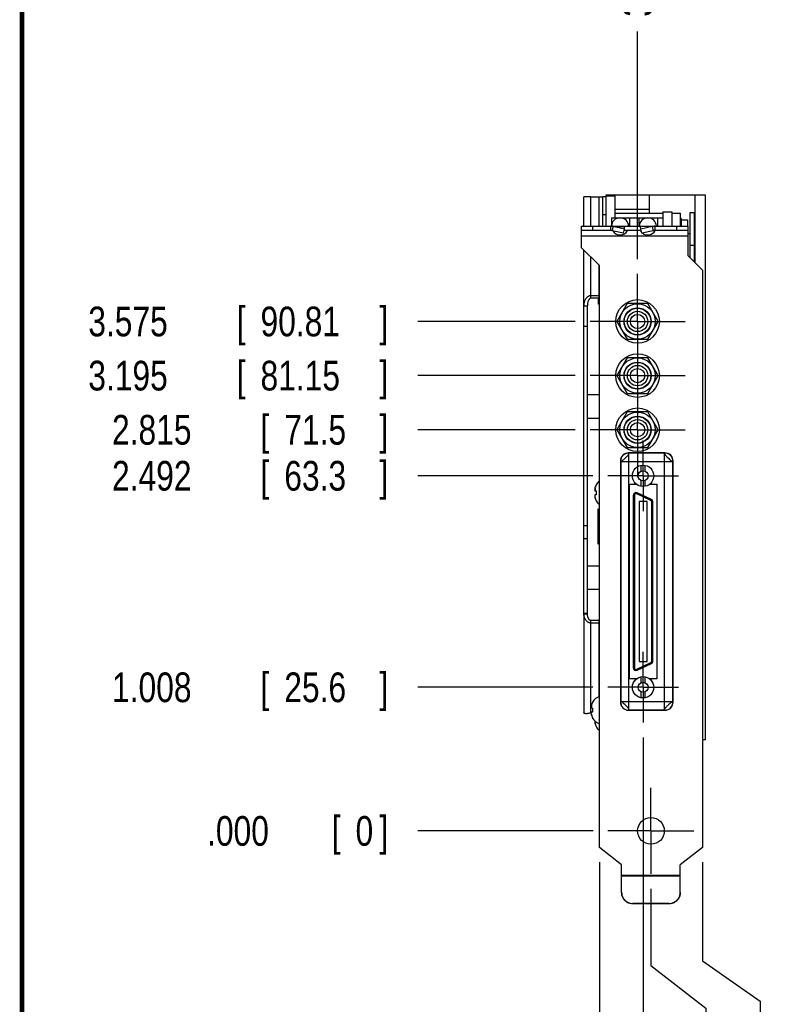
# Model space of a CAD drawing. Header units: inches. Extents: x 0.2 to 16.8, y 0.1 to 10.8.
# Tile 2 of 19: x 0.2 to 3.5, y 2.5 to 6.7. Entities that reach past the tile are written whole.
import ezdxf

# ---------------------------------------------------------------- set-up
doc = ezdxf.new("R2010")
doc.units = ezdxf.units.IN
doc.header["$LTSCALE"] = 0.935
doc.header["$MEASUREMENT"] = 0
doc.linetypes.add('CENTER', pattern=[0.6, 0.375, -0.075, 0.075, -0.075])
doc.layers.get('0').update_dxf_attribs({"linetype": 'CONTINUOUS'})
doc.layers.add('DEFAULT_1', color=7, linetype='CENTER')
doc.layers.add('DIMENSIONS', color=7, linetype='CONTINUOUS')
doc.styles.get("Standard").update_dxf_attribs({"font": 'txt', "width": 0.8})
doc.dimstyles.new('DIMSTYLE_2', dxfattribs={"dimtxt": 0.125, "dimasz": 0.18, "dimexe": 0.18, "dimexo": 0.0625, "dimgap": 0.09, "dimtad": 0, "dimtih": 1, "dimtoh": 1, "dimdec": 3, "dimlfac": 1.666667, "dimzin": 4, "dimdsep": 46, "dimtxsty": 'STANDARD', "dimblk": '_FILLED', "dimblk1": '_FILLED', "dimblk2": '_FILLED', "dimcen": 0.09, "dimadec": 0, "dimazin": 0, "dimtp": 0.001, "dimtm": 0.001, "dimtfac": 1, "dimtdec": 3, "dimtofl": 0, "dimtmove": 0, "dimatfit": 3, "dimldrblk": '_FILLED', "dimfxl": 1, "dimtolj": 1, "dimtzin": 4, "dimarcsym": 0})

# ---------------------------------------------------------------- blocks, each defined once
blk = doc.blocks.new('*D9')
at = {"layer": 'DIMENSIONS', "color": 2, "linetype": 'CONTINUOUS'}
blk.add_line((2.653, 3.8766), (1.9161, 3.8766), dxfattribs=at)
at = {"layer": 'DIMENSIONS', "color": 2, "linetype": 'CONTINUOUS', "width": 0.8}
for s, p in [('1.008', (0.6286, 3.8141)), ('[', (1.2536, 3.8141)), ('25.6', (1.3536, 3.8141)), (']', (1.7536, 3.8141))]:
    blk.add_text(s, height=0.125, dxfattribs=at).set_placement(p)
blk = doc.blocks.new('_FILLED')
at = {"color": 0, "linetype": 'BYBLOCK'}
blk.add_solid([(0, 0), (-1, 0.174), (-1, -0.174)], dxfattribs=at)
blk = doc.blocks.new('*D10')
at = {"layer": 'DIMENSIONS', "color": 2, "linetype": 'CONTINUOUS'}
blk.add_line((2.653, 4.7672), (1.9161, 4.7672), dxfattribs=at)
at = {"layer": 'DIMENSIONS', "color": 2, "linetype": 'CONTINUOUS', "width": 0.8}
for s, p in [('2.492', (0.6286, 4.7047)), ('[', (1.2536, 4.7047)), ('63.3', (1.3536, 4.7047)), (']', (1.7536, 4.7047))]:
    blk.add_text(s, height=0.125, dxfattribs=at).set_placement(p)
blk = doc.blocks.new('*D11')
at = {"layer": 'DIMENSIONS', "color": 2, "linetype": 'CONTINUOUS'}
blk.add_line((2.5781, 4.9609), (1.9161, 4.9609), dxfattribs=at)
at = {"layer": 'DIMENSIONS', "color": 2, "linetype": 'CONTINUOUS', "width": 0.8}
for s, p in [('2.815', (0.6286, 4.8984)), ('[', (1.2536, 4.8984)), ('71.5', (1.3536, 4.8984)), (']', (1.7536, 4.8984))]:
    blk.add_text(s, height=0.125, dxfattribs=at).set_placement(p)
blk = doc.blocks.new('*D12')
at = {"layer": 'DIMENSIONS', "color": 2, "linetype": 'CONTINUOUS'}
blk.add_line((2.5781, 5.1889), (1.9161, 5.1889), dxfattribs=at)
at = {"layer": 'DIMENSIONS', "color": 2, "linetype": 'CONTINUOUS', "width": 0.8}
for s, p in [('3.195', (0.5286, 5.1264)), ('[', (1.1536, 5.1264)), ('81.15', (1.2536, 5.1264)), (']', (1.7536, 5.1264))]:
    blk.add_text(s, height=0.125, dxfattribs=at).set_placement(p)
blk = doc.blocks.new('*D13')
at = {"layer": 'DIMENSIONS', "color": 2, "linetype": 'CONTINUOUS'}
blk.add_line((2.5781, 5.4169), (1.9161, 5.4169), dxfattribs=at)
at = {"layer": 'DIMENSIONS', "color": 2, "linetype": 'CONTINUOUS', "width": 0.8}
for s, p in [('3.575', (0.5286, 5.3544)), ('[', (1.1536, 5.3544)), ('90.81', (1.2536, 5.3544)), (']', (1.7536, 5.3544))]:
    blk.add_text(s, height=0.125, dxfattribs=at).set_placement(p)
blk = doc.blocks.new('*D14')
at = {"layer": 'DIMENSIONS', "color": 2, "linetype": 'CONTINUOUS'}
blk.add_line((2.6534, 3.2719), (1.9161, 3.2719), dxfattribs=at)
at = {"layer": 'DIMENSIONS', "color": 2, "linetype": 'CONTINUOUS', "width": 0.8}
for s, p in [('.000', (1.0286, 3.2094)), ('[', (1.5536, 3.2094)), ('0', (1.6536, 3.2094)), (']', (1.7536, 3.2094))]:
    blk.add_text(s, height=0.125, dxfattribs=at).set_placement(p)
blk = doc.blocks.new('*D15')
at = {"layer": 'DIMENSIONS', "color": 2, "linetype": 'CONTINUOUS'}
for p, q in [((2.897, 3.0283), (2.897, 2.705)), ((2.897, 2.705), (3.1276, 2.5258)), ((3.1276, 2.5258), (3.1276, 2.2772))]:
    blk.add_line(p, q, dxfattribs=at)
at = {"layer": 'DIMENSIONS', "color": 2, "linetype": 'CONTINUOUS', "width": 0.8}
for s, p in [(']', (3.1901, 2.1147)), ('9.17', (3.1901, 1.7147)), ('[', (3.1901, 1.6147)), ('.361', (3.1901, 1.0897))]:
    blk.add_text(s, height=0.125, rotation=90, dxfattribs=at).set_placement(p)
blk = doc.blocks.new('*D16')
at = {"layer": 'DIMENSIONS', "color": 2, "linetype": 'CONTINUOUS'}
blk.add_line((2.8641, 3.6655), (2.8641, 2.2772), dxfattribs=at)
at = {"layer": 'DIMENSIONS', "color": 2, "linetype": 'CONTINUOUS', "width": 0.8}
for s, p in [(']', (2.9266, 2.1147)), ('7.78', (2.9266, 1.7147)), ('[', (2.9266, 1.6147)), ('.306', (2.9266, 1.0897)), ('2X ', (2.9266, 0.7897))]:
    blk.add_text(s, height=0.125, rotation=90, dxfattribs=at).set_placement(p)
blk = doc.blocks.new('*D17')
at = {"layer": 'DIMENSIONS', "color": 2, "linetype": 'CONTINUOUS'}
for p, q in [((3.1136, 3.1399), (3.1136, 2.725)), ((3.1136, 2.725), (3.3567, 2.5557)), ((3.3567, 2.5557), (3.3567, 2.2772))]:
    blk.add_line(p, q, dxfattribs=at)
at = {"layer": 'DIMENSIONS', "color": 2, "linetype": 'CONTINUOUS', "width": 0.8}
for s, p in [(']', (3.4192, 2.1147)), ('18.34', (3.4192, 1.6147)), ('[', (3.4192, 1.5147)), ('.722', (3.4192, 0.9897))]:
    blk.add_text(s, height=0.125, rotation=90, dxfattribs=at).set_placement(p)
blk = doc.blocks.new('*D18')
at = {"layer": 'DIMENSIONS', "color": 2, "linetype": 'CONTINUOUS'}
blk.add_line((2.8406, 5.6794), (2.8406, 6.6372), dxfattribs=at)
at = {"layer": 'DIMENSIONS', "color": 2, "linetype": 'CONTINUOUS', "width": 0.8}
for s, p in [(']', (2.9031, 8.0247)), ('6.78', (2.9031, 7.6247)), ('[', (2.9031, 7.5247)), ('.267', (2.9031, 6.9997)), ('3X ', (2.9031, 6.6997))]:
    blk.add_text(s, height=0.125, rotation=90, dxfattribs=at).set_placement(p)
blk = doc.blocks.new('*D19')
at = {"layer": 'DIMENSIONS', "color": 2, "linetype": 'CONTINUOUS'}
blk.add_line((2.6804, 3.1399), (2.6804, 2.2772), dxfattribs=at)
at = {"layer": 'DIMENSIONS', "color": 2, "linetype": 'CONTINUOUS', "width": 0.8}
for s, p in [(']', (2.7429, 2.1147)), ('0', (2.7429, 2.0147)), ('[', (2.7429, 1.9147)), ('.000', (2.7429, 1.3897))]:
    blk.add_text(s, height=0.125, rotation=90, dxfattribs=at).set_placement(p)

msp = doc.modelspace()

# ---------------------------------------------------------------- linework, layer by layer
at = {"color": 7, "linetype": 'CONTINUOUS'}
for p, q in [((2.61428, 5.81772), (2.61428, 5.94132)), ((2.61436, 5.94129), (2.61428, 5.94132)), ((2.64428, 5.94132), (2.67876, 5.94132)), ((2.69376, 5.81772), (2.69376, 5.94132)), ((2.70876, 5.94132), (2.69376, 5.94132)), ((2.70876, 5.92276), (2.70876, 5.94972)), ((2.70876, 5.94972), (3.12516, 5.94972)), ((2.70876, 5.94612), (2.74596, 5.94612)), ((2.74596, 5.85312), (2.74596, 5.94972)), ((2.88936, 5.94972), (2.88936, 5.87249)), ((3.08316, 5.6639), (3.08316, 5.94972)), ((3.12516, 5.94972), (3.12516, 3.65472)), ((2.73075, 5.85312), (2.73075, 5.81772)), ((2.73075, 5.85312), (2.94675, 5.85312)), ((2.74596, 5.87249), (2.94675, 5.87249)), ((2.80875, 5.81772), (2.80875, 5.85312)), ((2.84775, 5.81772), (2.84775, 5.85312)), ((2.92575, 5.81772), (2.92575, 5.85312)), ((2.94675, 5.87892), (2.94675, 5.81772)), ((2.94675, 5.87892), (2.98455, 5.87892)), ((2.98455, 5.87892), (2.98455, 5.81772)), ((2.98455, 5.87262), (3.02055, 5.87262)), ((3.02055, 5.87262), (3.02055, 5.81772)), ((3.02055, 5.84945), (3.02355, 5.84945)), ((3.02355, 5.84945), (3.02355, 5.81772)), ((3.06104, 5.87412), (3.06104, 5.68603)), ((3.07904, 5.87412), (3.06104, 5.87412)), ((2.60355, 5.81772), (2.60355, 5.79972)), ((2.60355, 5.81772), (2.78355, 5.81772)), ((2.72639, 5.81772), (2.72639, 5.79972)), ((2.73716, 5.81639), (2.73312, 5.799)), ((2.78498, 5.80539), (2.73716, 5.81639)), ((2.78094, 5.788), (2.78498, 5.80539)), ((2.78498, 5.80539), (2.78623, 5.81639)), ((2.78623, 5.81772), (3.05355, 5.81772)), ((2.85412, 5.80539), (2.85287, 5.81639)), ((2.90195, 5.81639), (2.85412, 5.80539)), ((2.85816, 5.788), (2.85412, 5.80539)), ((2.90195, 5.81639), (2.90598, 5.799)), ((2.91271, 5.81772), (2.91271, 5.79972)), ((3.02355, 5.84532), (3.05055, 5.84532)), ((3.05055, 5.84532), (3.05055, 5.81772)), ((3.05355, 5.79972), (3.05355, 5.81772)), ((3.06104, 5.7856), (3.05355, 5.7856)), ((2.61428, 4.18932), (2.61428, 5.71819)), ((3.06104, 5.68663), (3.06044, 5.68663)), ((3.08316, 5.69832), (3.07904, 5.69832)), ((3.07904, 5.67244), (3.08036, 5.67246)), ((3.08036, 5.67246), (3.07904, 5.67246)), ((3.08014, 5.66693), (3.08036, 5.67246)), ((2.67876, 5.52534), (2.64428, 5.52534)), ((2.67485, 5.51474), (2.67485, 5.49042)), ((2.61428, 5.48292), (2.62928, 5.48292)), ((2.67485, 5.49042), (2.68035, 5.49592)), ((2.79725, 5.49192), (2.75395, 5.41692)), ((2.88385, 5.49192), (2.79725, 5.49192)), ((2.92715, 5.41692), (2.88385, 5.49192)), ((2.75395, 5.41692), (2.79725, 5.34192)), ((2.88385, 5.34192), (2.92715, 5.41692)), ((2.79725, 5.34192), (2.88385, 5.34192)), ((2.79725, 5.26392), (2.75395, 5.18892)), ((2.88385, 5.26392), (2.79725, 5.26392)), ((2.92715, 5.18892), (2.88385, 5.26392)), ((2.75395, 5.18892), (2.79725, 5.11392)), ((2.88385, 5.11392), (2.92715, 5.18892)), ((2.62928, 5.1088), (2.68035, 5.1088)), ((2.79725, 5.11392), (2.88385, 5.11392)), ((2.79725, 5.03592), (2.75395, 4.96092)), ((2.88385, 5.03592), (2.79725, 5.03592)), ((2.92715, 4.96092), (2.88385, 5.03592)), ((2.62928, 5.00983), (2.68035, 5.00983)), ((2.75395, 4.96092), (2.79725, 4.88592)), ((2.88385, 4.88592), (2.92715, 4.96092)), ((2.79725, 4.88592), (2.88385, 4.88592)), ((2.85636, 4.78654), (2.85636, 4.81132)), ((2.87256, 4.78612), (2.87256, 4.81113)), ((2.66606, 4.72849), (2.66606, 4.72747)), ((2.85636, 4.72261), (2.85636, 4.74738)), ((2.87256, 4.7228), (2.87256, 4.74781)), ((2.66091, 4.70395), (2.66606, 4.7033)), ((2.66606, 4.68694), (2.66091, 4.68629)), ((2.66606, 4.7033), (2.66606, 4.69512)), ((2.66606, 4.69512), (2.66606, 4.68694)), ((2.8966, 4.6634), (2.83754, 4.69094)), ((2.89859, 4.66768), (2.83954, 4.69522)), ((2.66606, 4.66276), (2.66606, 4.66174)), ((2.82274, 4.68451), (2.82274, 3.95932)), ((2.82746, 4.68451), (2.82746, 3.95932)), ((2.84754, 4.65853), (2.84754, 3.9853)), ((2.88061, 4.65853), (2.84754, 4.65853)), ((2.88061, 3.9853), (2.88061, 4.65853)), ((2.90069, 3.98686), (2.90069, 4.65698)), ((2.90541, 3.98686), (2.90541, 4.65698)), ((2.67485, 4.47939), (2.67485, 4.62821)), ((2.67485, 4.62821), (2.68035, 4.62271)), ((2.67485, 4.47939), (2.68035, 4.4849)), ((2.62928, 4.3882), (2.68035, 4.3882)), ((2.62928, 4.28923), (2.68035, 4.28923)), ((2.61428, 4.18932), (2.62928, 4.18932)), ((2.61428, 4.18572), (2.61428, 3.76932)), ((2.67876, 4.14689), (2.64428, 4.14689)), ((2.83754, 3.95289), (2.8966, 3.98043)), ((2.84754, 3.9853), (2.88061, 3.9853)), ((2.83954, 3.94861), (2.89859, 3.97615)), ((2.85636, 3.89614), (2.85636, 3.92092)), ((2.87256, 3.89572), (2.87256, 3.92073)), ((2.85636, 3.83221), (2.85636, 3.85698)), ((2.87256, 3.8324), (2.87256, 3.85741)), ((2.65106, 3.81409), (2.65106, 3.81307)), ((2.64591, 3.78955), (2.65106, 3.7889)), ((2.65106, 3.77254), (2.64591, 3.77189)), ((2.65106, 3.77486), (2.64682, 3.77187)), ((2.65106, 3.7889), (2.65106, 3.78072)), ((2.65106, 3.78072), (2.65106, 3.77254)), ((2.64578, 3.77113), (2.64428, 3.77007)), ((2.65106, 3.74836), (2.65106, 3.74734)), ((2.66606, 3.71236), (2.66606, 3.71134)), ((3.12516, 3.65472), (3.11355, 3.65472)), ((2.97255, 2.9647), (2.82135, 2.9647))]:
    msp.add_line(p, q, dxfattribs=at)
at = {"color": 9, "linetype": 'CONTINUOUS'}
for p, q in [((2.64428, 5.81772), (2.64428, 5.94132)), ((2.67876, 5.81772), (2.67876, 5.94132)), ((2.74596, 5.88972), (2.88936, 5.88972)), ((2.70876, 5.86632), (2.69376, 5.86632)), ((2.65155, 5.81772), (2.65155, 5.79972)), ((2.73716, 5.81639), (2.78623, 5.81639)), ((2.90195, 5.81639), (2.85287, 5.81639)), ((3.00555, 5.79972), (3.00555, 5.81772)), ((3.05355, 5.77572), (2.60355, 5.77572)), ((3.07904, 5.73612), (3.06104, 5.73612)), ((2.64428, 5.51474), (2.64428, 5.68819)), ((2.67876, 5.51474), (2.67876, 5.6537)), ((2.61428, 5.39772), (2.62928, 5.39772)), ((2.80275, 4.86289), (2.80275, 4.86379)), ((2.80456, 3.78158), (2.80456, 4.8621)), ((2.95394, 4.8621), (2.80456, 4.8621)), ((2.95394, 3.78158), (2.95394, 4.8621)), ((2.95575, 4.86289), (2.95575, 4.86379)), ((2.769, 4.82914), (2.7681, 4.82914)), ((2.76979, 4.82733), (2.76979, 3.81635)), ((2.76979, 4.82733), (2.98871, 4.82733)), ((2.98871, 3.81635), (2.98871, 4.82733)), ((2.9895, 4.82914), (2.99041, 4.82914)), ((2.66174, 4.71523), (2.66174, 4.70384)), ((2.66174, 4.675), (2.66174, 4.68639)), ((2.83754, 4.69094), (2.83954, 4.69522)), ((2.82746, 4.68451), (2.82274, 4.68451)), ((2.8966, 4.6634), (2.89859, 4.66768)), ((2.90069, 4.65698), (2.90541, 4.65698)), ((2.61428, 4.55761), (2.62928, 4.55761)), ((2.61428, 4.50252), (2.62928, 4.50252)), ((2.61438, 4.18572), (2.62933, 4.18662)), ((2.64428, 3.77007), (2.64428, 4.1575)), ((2.67876, 3.83738), (2.67876, 4.1575)), ((2.8966, 3.98043), (2.89859, 3.97615)), ((2.90069, 3.98686), (2.90541, 3.98686)), ((2.82746, 3.95932), (2.82274, 3.95932)), ((2.83754, 3.95289), (2.83954, 3.94861)), ((2.769, 3.81454), (2.7681, 3.81454)), ((2.76979, 3.81635), (2.98871, 3.81635)), ((2.9895, 3.81454), (2.99041, 3.81454)), ((2.64674, 3.80083), (2.64674, 3.78944)), ((2.80275, 3.78079), (2.80275, 3.77989)), ((2.80456, 3.78158), (2.95394, 3.78158)), ((2.95575, 3.78079), (2.95575, 3.77989)), ((2.64674, 3.7606), (2.64674, 3.77199)), ((2.66174, 3.7246), (2.66174, 3.73382)), ((2.77335, 3.08532), (3.02055, 3.08532)), ((2.77335, 3.08349), (3.02055, 3.08349)), ((2.82135, 2.96627), (2.82135, 2.9647)), ((2.97255, 2.96627), (2.97255, 2.9647))]:
    msp.add_line(p, q, dxfattribs=at)
at = {"color": 3, "linetype": 'CONTINUOUS'}
for p, q in [((2.70876, 5.81772), (2.70876, 5.92276)), ((3.07904, 5.87412), (3.07904, 5.66803)), ((2.60355, 5.79972), (2.60355, 5.72892)), ((2.72639, 5.79972), (2.60355, 5.79972)), ((2.78094, 5.788), (2.73312, 5.799)), ((2.85555, 5.79972), (2.78355, 5.79972)), ((2.90598, 5.799), (2.85816, 5.788)), ((3.05355, 5.79972), (2.91271, 5.79972)), ((3.05355, 5.69352), (3.05355, 5.79972)), ((2.68035, 5.65212), (2.60355, 5.72892)), ((3.05355, 5.69352), (3.11355, 5.63352)), ((2.68035, 3.20238), (2.68035, 5.65212)), ((3.11355, 5.63352), (3.11355, 3.20238)), ((2.67876, 5.51474), (2.64428, 5.51474)), ((2.62928, 4.18932), (2.62928, 5.48292)), ((2.95575, 4.86379), (2.80275, 4.86379)), ((2.7681, 4.82914), (2.7681, 3.81454)), ((2.99041, 3.81454), (2.99041, 4.82914)), ((2.80635, 3.91196), (2.80635, 4.73156)), ((2.80635, 4.73156), (2.83631, 4.73156)), ((2.89158, 4.73156), (2.92155, 4.73156)), ((2.92155, 4.73156), (2.92155, 3.91196)), ((2.67876, 4.1575), (2.64428, 4.1575)), ((2.83631, 3.91196), (2.80635, 3.91196)), ((2.92155, 3.91196), (2.89158, 3.91196)), ((2.80275, 3.77989), (2.95575, 3.77989)), ((2.77335, 3.12972), (2.68035, 3.20238)), ((3.11355, 3.20238), (3.02055, 3.12972)), ((2.77335, 3.01408), (2.77335, 3.12972)), ((3.02055, 3.01408), (3.02055, 3.12972)), ((2.97255, 2.96627), (2.82135, 2.96627))]:
    msp.add_line(p, q, dxfattribs=at)
at = {"color": 7, "linetype": 'CONTINUOUS', "const_width": 0.02}
msp.add_lwpolyline([(0.25, 10.75859), (0.25, 0.25859)], dxfattribs=at)
at = {"color": 7, "linetype": 'CONTINUOUS'}
for centre, radius in [((2.84055, 5.41692), 0.0918), ((2.84055, 5.41692), 0.0744), ((2.84055, 5.41692), 0.057), ((2.84055, 5.41692), 0.0558), ((2.84055, 5.41692), 0.0429), ((2.84055, 5.41692), 0.03), ((2.84055, 5.18892), 0.0918), ((2.84055, 5.18892), 0.0744), ((2.84055, 5.18892), 0.057), ((2.84055, 5.18892), 0.0558), ((2.84055, 5.18892), 0.0429), ((2.84055, 5.18892), 0.03), ((2.84055, 4.96092), 0.0918), ((2.84055, 4.96092), 0.0744), ((2.84055, 4.96092), 0.057), ((2.84055, 4.96092), 0.0558), ((2.84055, 4.96092), 0.0429), ((2.84055, 4.96092), 0.03), ((2.86395, 4.76696), 0.045), ((2.86395, 4.76696), 0.021), ((2.86395, 3.87656), 0.045), ((2.86395, 3.87656), 0.021)]:
    msp.add_circle(centre, radius, dxfattribs=at)
at = {"color": 3, "linetype": 'CONTINUOUS'}
msp.add_circle((2.89695, 3.27192), 0.0561, dxfattribs=at)
at = {"color": 7, "linetype": 'CONTINUOUS'}
for centre, radius, start, end in [((2.76675, 5.81712), 0.036, 0.95498, 178.86193), ((2.88375, 5.81712), 0.036, 0.95498, 179.04502), ((2.98455, 5.82182), 0.04835, 29.08425, 41.83137), ((2.76675, 5.81712), 0.036, 211.61812, 331.0946), ((2.88375, 5.81712), 0.036, 211.39618, 221.95339), ((2.88375, 5.81712), 0.036, 231.92817, 330.92329), ((3.07077, 5.67285), 0.0096, 357.7, 30.43705), ((2.70876, 4.70582), 0.04835, 125.99425, 152.04504), ((2.83455, 4.68451), 0.01181, 65, 180), ((2.83455, 4.68451), 0.00709, 65, 180), ((2.70876, 4.68441), 0.04835, 207.95496, 234.00575), ((2.8936, 4.65698), 0.00709, 0, 65), ((2.8936, 4.65698), 0.01181, 0, 65), ((2.8936, 3.98686), 0.00709, 295, 360), ((2.8936, 3.98686), 0.01181, 295, 360), ((2.83455, 3.95932), 0.01181, 180, 295), ((2.83455, 3.95932), 0.00709, 180, 295), ((2.69376, 3.79142), 0.04835, 106.11898, 152.04504), ((2.69376, 3.77001), 0.04835, 207.95496, 253.88102), ((2.70876, 3.73401), 0.04835, 207.95496, 234.00575)]:
    msp.add_arc(centre, radius, start, end, dxfattribs=at)
at = {"color": 3, "linetype": 'CONTINUOUS'}
for centre, start, end in [((2.80275, 4.82914), 90, 180), ((2.95575, 4.82914), 0, 90), ((2.80275, 3.81454), 180, 270), ((2.95575, 3.81454), 270, 360)]:
    msp.add_arc(centre, 0.03465, start, end, dxfattribs=at)
at = {"color": 9, "linetype": 'CONTINUOUS'}
for centre, start, end in [((2.80275, 4.82914), 90, 180), ((2.95575, 4.82914), 0, 90), ((2.80275, 3.81454), 180, 270), ((2.95575, 3.81454), 270, 360)]:
    msp.add_arc(centre, 0.03375, start, end, dxfattribs=at)
at = {"color": 7, "linetype": 'CONTINUOUS'}
for points, knots in [([(2.61557, 5.94132), (2.61547, 5.94131), (2.61529, 5.94131), (2.61503, 5.9413), (2.61481, 5.9413), (2.61463, 5.94129), (2.61448, 5.94129), (2.6144, 5.94129), (2.61436, 5.94129), (2.61436, 5.94129)], [0, 0, 0, 0, 0.2408913, 0.4536312, 0.6369856, 0.7897152, 0.9105931, 0.9984543, 1, 1, 1, 1]), ([(2.62404, 5.94132), (2.62358, 5.94132), (2.62267, 5.94132), (2.62137, 5.94131), (2.62015, 5.94131), (2.61902, 5.94132), (2.618, 5.94132), (2.61708, 5.94132), (2.61639, 5.94132), (2.6159, 5.94132), (2.61567, 5.94132), (2.61557, 5.94132)], [0, 0, 0, 0, 0.1645051, 0.3191799, 0.4633267, 0.5962475, 0.7172181, 0.8254059, 0.9199516, 0.9618411, 1, 1, 1, 1]), ([(2.62928, 5.94132), (2.62853, 5.94132), (2.62679, 5.94132), (2.62504, 5.94132), (2.62404, 5.94132)], [0, 0, 0, 0, 0.4251121, 1, 1, 1, 1]), ([(2.64428, 5.94132), (2.6431, 5.94131), (2.64074, 5.94131), (2.63722, 5.94132), (2.63373, 5.94132), (2.63109, 5.94132), (2.62962, 5.94132), (2.62928, 5.94132)], [0, 0, 0, 0, 0.235179, 0.4714031, 0.7050338, 0.9320938, 1, 1, 1, 1]), ([(2.67876, 5.94132), (2.6795, 5.94132), (2.68097, 5.94132), (2.68314, 5.94132), (2.68525, 5.94132), (2.68694, 5.94132), (2.6882, 5.94132), (2.68907, 5.94132), (2.68989, 5.94132), (2.69063, 5.94132), (2.69131, 5.94131), (2.69192, 5.94131), (2.69244, 5.94131), (2.69283, 5.94131), (2.6931, 5.94132), (2.69327, 5.94132), (2.69341, 5.94133), (2.69353, 5.94133), (2.69363, 5.94133), (2.69368, 5.94133), (2.6937, 5.94133)], [0, 0, 0, 0, 0.14776, 0.294589, 0.4371115, 0.5708412, 0.6329677, 0.6913956, 0.7458158, 0.7959188, 0.8413994, 0.8819677, 0.9173376, 0.947225, 0.9600209, 0.971314, 0.9810407, 0.9891372, 0.9955405, 1, 1, 1, 1]), ([(2.73716, 5.81639), (2.7354, 5.81683), (2.73183, 5.81749), (2.7282, 5.81772), (2.72639, 5.81772)], [0, 0, 0, 0, 0.5002852, 1, 1, 1, 1]), ([(2.78623, 5.81639), (2.78604, 5.8166), (2.78563, 5.81697), (2.78496, 5.8174), (2.78426, 5.81766), (2.78378, 5.81772), (2.78355, 5.81772)], [0, 0, 0, 0, 0.2802151, 0.5354987, 0.7726057, 1, 1, 1, 1]), ([(2.85287, 5.81639), (2.85307, 5.8166), (2.85347, 5.81697), (2.85414, 5.8174), (2.85484, 5.81766), (2.85532, 5.81772), (2.85555, 5.81772)], [0, 0, 0, 0, 0.2802151, 0.5354987, 0.7726057, 1, 1, 1, 1]), ([(2.91271, 5.81772), (2.9109, 5.81772), (2.90727, 5.81749), (2.9037, 5.81683), (2.90195, 5.81639)], [0, 0, 0, 0, 0.4997148, 1, 1, 1, 1]), ([(2.64428, 5.52534), (2.6431, 5.52535), (2.64069, 5.52515), (2.63712, 5.52422), (2.63359, 5.52267), (2.63017, 5.52048), (2.62692, 5.51766), (2.62391, 5.51423), (2.62121, 5.51023), (2.61886, 5.50569), (2.61692, 5.50066), (2.61544, 5.49514), (2.61449, 5.48917), (2.61428, 5.48504), (2.61428, 5.48292)], [0, 0, 0, 0, 0.0618125, 0.1256758, 0.1924465, 0.2629205, 0.3377945, 0.4172365, 0.5012782, 0.5901335, 0.6840583, 0.7834845, 0.8888165, 1, 1, 1, 1]), ([(2.66606, 4.72747), (2.66559, 4.72654), (2.66515, 4.72559), (2.66473, 4.72463), (2.66473, 4.72462)], [0, 0, 0, 0, 0.9883039, 1, 1, 1, 1]), ([(2.66064, 4.70562), (2.66066, 4.70549), (2.6607, 4.70515), (2.66079, 4.70459), (2.66087, 4.70416), (2.66091, 4.70395)], [0, 0, 0, 0, 0.2270567, 0.6130166, 1, 1, 1, 1]), ([(2.66091, 4.68629), (2.66087, 4.68607), (2.66079, 4.68564), (2.6607, 4.68508), (2.66066, 4.68474), (2.66064, 4.68461)], [0, 0, 0, 0, 0.3894965, 0.776498, 1, 1, 1, 1]), ([(2.66312, 4.72037), (2.66329, 4.72088), (2.66347, 4.72139), (2.66365, 4.72191), (2.66366, 4.72192)], [0, 0, 0, 0, 0.9815702, 1, 1, 1, 1]), ([(2.66415, 4.72321), (2.66398, 4.72279), (2.66382, 4.72236), (2.66366, 4.72193), (2.66366, 4.72192)], [0, 0, 0, 0, 0.9754505, 1, 1, 1, 1]), ([(2.66415, 4.72321), (2.66433, 4.72367), (2.66452, 4.72414), (2.66472, 4.72461), (2.66473, 4.72462)], [0, 0, 0, 0, 0.9780004, 1, 1, 1, 1]), ([(2.66312, 4.66987), (2.66329, 4.66936), (2.66347, 4.66884), (2.66365, 4.66832), (2.66366, 4.66832)], [0, 0, 0, 0, 0.9815702, 1, 1, 1, 1]), ([(2.66415, 4.66702), (2.66433, 4.66656), (2.66452, 4.66609), (2.66472, 4.66563), (2.66473, 4.66562)], [0, 0, 0, 0, 0.9780004, 1, 1, 1, 1]), ([(2.64428, 4.14689), (2.64309, 4.14689), (2.64069, 4.14709), (2.63711, 4.14801), (2.63358, 4.14956), (2.63015, 4.15176), (2.62691, 4.15459), (2.6239, 4.15802), (2.6212, 4.16202), (2.61885, 4.16655), (2.61692, 4.17159), (2.6152, 4.17799), (2.61456, 4.18279), (2.61438, 4.18572)], [0, 0, 0, 0, 0.0660383, 0.1342622, 0.2055894, 0.2808616, 0.3608117, 0.4456178, 0.5353129, 0.6301233, 0.7303188, 0.8363557, 1, 1, 1, 1]), ([(2.64564, 3.79122), (2.64566, 3.79109), (2.6457, 3.79075), (2.64579, 3.79019), (2.64587, 3.78976), (2.64591, 3.78955)], [0, 0, 0, 0, 0.2270567, 0.6130166, 1, 1, 1, 1]), ([(2.64812, 3.80597), (2.64829, 3.80648), (2.64847, 3.80699), (2.64865, 3.80751), (2.64866, 3.80752)], [0, 0, 0, 0, 0.9815702, 1, 1, 1, 1]), ([(2.64915, 3.80881), (2.64898, 3.80839), (2.64882, 3.80796), (2.64866, 3.80753), (2.64866, 3.80752)], [0, 0, 0, 0, 0.9754505, 1, 1, 1, 1]), ([(2.64915, 3.80881), (2.64933, 3.80927), (2.64952, 3.80974), (2.64972, 3.81021), (2.64973, 3.81022)], [0, 0, 0, 0, 0.9780004, 1, 1, 1, 1]), ([(2.65106, 3.81307), (2.65059, 3.81214), (2.65015, 3.81119), (2.64973, 3.81023), (2.64973, 3.81022)], [0, 0, 0, 0, 0.9883039, 1, 1, 1, 1]), ([(2.62665, 3.76534), (2.62443, 3.76521), (2.62066, 3.76534), (2.61621, 3.76641), (2.61428, 3.76844), (2.61428, 3.76932)], [0, 0, 0, 0, 0.4822841, 0.8101049, 1, 1, 1, 1]), ([(2.64591, 3.77189), (2.64587, 3.77167), (2.64579, 3.77124), (2.6457, 3.77068), (2.64566, 3.77034), (2.64564, 3.77021)], [0, 0, 0, 0, 0.3894965, 0.7764981, 1, 1, 1, 1]), ([(2.64812, 3.75547), (2.64829, 3.75496), (2.64847, 3.75444), (2.64865, 3.75392), (2.64866, 3.75392)], [0, 0, 0, 0, 0.9815702, 1, 1, 1, 1]), ([(2.64915, 3.75262), (2.64933, 3.75216), (2.64952, 3.75169), (2.64972, 3.75123), (2.64973, 3.75122)], [0, 0, 0, 0, 0.9780004, 1, 1, 1, 1]), ([(2.66072, 3.73477), (2.66071, 3.73471), (2.66068, 3.73452), (2.66066, 3.73434), (2.66064, 3.73421)], [0, 0, 0, 0, 0.32119, 1, 1, 1, 1]), ([(2.66312, 3.71947), (2.66329, 3.71896), (2.66347, 3.71844), (2.66365, 3.71792), (2.66366, 3.71792)], [0, 0, 0, 0, 0.9815702, 1, 1, 1, 1]), ([(2.66415, 3.71662), (2.66433, 3.71616), (2.66452, 3.71569), (2.66472, 3.71523), (2.66473, 3.71522)], [0, 0, 0, 0, 0.9780004, 1, 1, 1, 1]), ([(2.82135, 2.9647), (2.8172, 2.9647), (2.80878, 2.96579), (2.79708, 2.97062), (2.78703, 2.97831), (2.77931, 2.98832), (2.77445, 2.99999), (2.77335, 3.00838), (2.77335, 3.01251)], [0, 0, 0, 0, 0.1659781, 0.3348594, 0.5006138, 0.6662057, 0.8346323, 1, 1, 1, 1]), ([(3.02055, 3.01251), (3.02055, 3.00838), (3.01945, 2.99999), (3.0146, 2.98832), (3.00687, 2.97831), (2.99682, 2.97062), (2.98512, 2.96579), (2.9767, 2.9647), (2.97255, 2.9647)], [0, 0, 0, 0, 0.1653677, 0.3337943, 0.4993862, 0.6651406, 0.8340219, 1, 1, 1, 1])]:
    msp.add_open_spline(points, degree=3, knots=knots, dxfattribs=at)
at = {"color": 3, "linetype": 'CONTINUOUS'}
for points, knots in [([(2.73312, 5.799), (2.73202, 5.79924), (2.72978, 5.7996), (2.72752, 5.79972), (2.72639, 5.79972)], [0, 0, 0, 0, 0.4998007, 1, 1, 1, 1]), ([(2.91271, 5.79972), (2.91158, 5.79972), (2.90932, 5.7996), (2.90709, 5.79924), (2.90598, 5.799)], [0, 0, 0, 0, 0.5001993, 1, 1, 1, 1]), ([(2.64428, 5.51474), (2.64398, 5.51474), (2.64339, 5.5147), (2.64218, 5.51447), (2.64065, 5.51387), (2.63888, 5.51269), (2.63717, 5.51104), (2.63556, 5.50891), (2.63406, 5.50634), (2.63272, 5.50335), (2.63156, 5.49995), (2.63059, 5.49619), (2.62958, 5.49049), (2.62928, 5.486), (2.62928, 5.48292)], [0, 0, 0, 0, 0.0232126, 0.0469333, 0.0969459, 0.1521435, 0.2141505, 0.2841402, 0.3623699, 0.4487421, 0.5431942, 0.6456264, 0.7560007, 1, 1, 1, 1]), ([(2.62933, 4.18662), (2.62931, 4.18706), (2.62928, 4.18796), (2.62928, 4.18886), (2.62928, 4.18932)], [0, 0, 0, 0, 0.4949924, 1, 1, 1, 1]), ([(2.64428, 4.1575), (2.64398, 4.15749), (2.64339, 4.15753), (2.64218, 4.15776), (2.64064, 4.15836), (2.63887, 4.15955), (2.63716, 4.1612), (2.63555, 4.16333), (2.63406, 4.1659), (2.63272, 4.1689), (2.63155, 4.17229), (2.63059, 4.17606), (2.62973, 4.18086), (2.62942, 4.18444), (2.62933, 4.18662)], [0, 0, 0, 0, 0.0250152, 0.0505767, 0.1044703, 0.1639544, 0.2307699, 0.3061675, 0.3904186, 0.483413, 0.5850786, 0.6953032, 0.8140398, 1, 1, 1, 1]), ([(2.77335, 3.01408), (2.77335, 3.00995), (2.77445, 3.00156), (2.77931, 2.98989), (2.78703, 2.97988), (2.79708, 2.97219), (2.80878, 2.96736), (2.8172, 2.96627), (2.82135, 2.96627)], [0, 0, 0, 0, 0.1653677, 0.3337943, 0.4993862, 0.6651406, 0.8340219, 1, 1, 1, 1]), ([(2.97255, 2.96627), (2.9767, 2.96627), (2.98512, 2.96736), (2.99682, 2.97219), (3.00687, 2.97988), (3.0146, 2.98989), (3.01925, 3.00108), (3.02041, 3.00891), (3.02053, 3.01254)], [0, 0, 0, 0, 0.1694727, 0.3419098, 0.5111542, 0.6802326, 0.8522055, 1, 1, 1, 1])]:
    msp.add_open_spline(points, degree=3, knots=knots, dxfattribs=at)
at = {"color": 7, "linetype": 'CONTINUOUS'}
for points in [[(2.67876, 5.52534), (2.67931, 5.52534), (2.67985, 5.52538), (2.68038, 5.52547)], [(2.66061, 4.70762), (2.66059, 4.70726), (2.66056, 4.70689), (2.66055, 4.70653)], [(2.66055, 4.70653), (2.66056, 4.70631), (2.66059, 4.7061), (2.66061, 4.70589)], [(2.66064, 4.70808), (2.66063, 4.70793), (2.66062, 4.70778), (2.66061, 4.70762)], [(2.66061, 4.70589), (2.66062, 4.7058), (2.66063, 4.70571), (2.66064, 4.70562)], [(2.66064, 4.68461), (2.66063, 4.68452), (2.66062, 4.68444), (2.66061, 4.68435)], [(2.66069, 4.70873), (2.66067, 4.70851), (2.66066, 4.7083), (2.66064, 4.70808)], [(2.66075, 4.70934), (2.66073, 4.70914), (2.66071, 4.70893), (2.66069, 4.70873)], [(2.66079, 4.70983), (2.66078, 4.70967), (2.66076, 4.70951), (2.66075, 4.70934)], [(2.66091, 4.71094), (2.66087, 4.71057), (2.66083, 4.7102), (2.66079, 4.70983)], [(2.66114, 4.71225), (2.66106, 4.71181), (2.66098, 4.71137), (2.66091, 4.71094)], [(2.66119, 4.71252), (2.66117, 4.71243), (2.66116, 4.71234), (2.66114, 4.71225)], [(2.66141, 4.71367), (2.66134, 4.71329), (2.66126, 4.7129), (2.66119, 4.71252)], [(2.66174, 4.71523), (2.66162, 4.71471), (2.66152, 4.71419), (2.66141, 4.71367)], [(2.66174, 4.71523), (2.66188, 4.71591), (2.66204, 4.71658), (2.66222, 4.71725)], [(2.66237, 4.71785), (2.66232, 4.71765), (2.66227, 4.71745), (2.66222, 4.71725)], [(2.66237, 4.71785), (2.66252, 4.71839), (2.66268, 4.71893), (2.66284, 4.71946)], [(2.66312, 4.72037), (2.66303, 4.72007), (2.66293, 4.71977), (2.66284, 4.71946)], [(2.66366, 4.72192), (2.66347, 4.7214), (2.66329, 4.72089), (2.66312, 4.72037)], [(2.66473, 4.72462), (2.66453, 4.72415), (2.66433, 4.72368), (2.66415, 4.72321)], [(2.66061, 4.68435), (2.66059, 4.68413), (2.66056, 4.68392), (2.66055, 4.68371)], [(2.66055, 4.68371), (2.66056, 4.68334), (2.66059, 4.68297), (2.66061, 4.68261)], [(2.66061, 4.68261), (2.66062, 4.68246), (2.66063, 4.6823), (2.66064, 4.68215)], [(2.66064, 4.68215), (2.66066, 4.68194), (2.66067, 4.68172), (2.66069, 4.68151)], [(2.66069, 4.68151), (2.66071, 4.6813), (2.66073, 4.68109), (2.66075, 4.68089)], [(2.66075, 4.68089), (2.66076, 4.68072), (2.66078, 4.68056), (2.66079, 4.6804)], [(2.66079, 4.6804), (2.66083, 4.68003), (2.66087, 4.67966), (2.66091, 4.6793)], [(2.66091, 4.6793), (2.66098, 4.67886), (2.66106, 4.67842), (2.66114, 4.67799)], [(2.66114, 4.67799), (2.66116, 4.6779), (2.66117, 4.6778), (2.66119, 4.67771)], [(2.66119, 4.67771), (2.66126, 4.67733), (2.66134, 4.67694), (2.66141, 4.67656)], [(2.66141, 4.67656), (2.66152, 4.67604), (2.66162, 4.67552), (2.66174, 4.675)], [(2.66222, 4.67298), (2.66204, 4.67365), (2.66188, 4.67432), (2.66174, 4.675)], [(2.66222, 4.67298), (2.66227, 4.67278), (2.66232, 4.67258), (2.66237, 4.67238)], [(2.66237, 4.67238), (2.66252, 4.67184), (2.66268, 4.6713), (2.66284, 4.67077)], [(2.66284, 4.67077), (2.66293, 4.67047), (2.66303, 4.67017), (2.66312, 4.66987)], [(2.66366, 4.66832), (2.66382, 4.66788), (2.66398, 4.66745), (2.66415, 4.66702)], [(2.66473, 4.66562), (2.66514, 4.66465), (2.66558, 4.6637), (2.66606, 4.66276)], [(2.61438, 4.18572), (2.61435, 4.1863), (2.61429, 4.18749), (2.61428, 4.1887), (2.61428, 4.18932)], [(2.67876, 4.14689), (2.67931, 4.14689), (2.67985, 4.14685), (2.68038, 4.14677)], [(2.64561, 3.79322), (2.64559, 3.79286), (2.64556, 3.79249), (2.64555, 3.79213)], [(2.64555, 3.79213), (2.64556, 3.79191), (2.64559, 3.7917), (2.64561, 3.79149)], [(2.64564, 3.79368), (2.64563, 3.79353), (2.64562, 3.79338), (2.64561, 3.79322)], [(2.64561, 3.79149), (2.64562, 3.7914), (2.64563, 3.79131), (2.64564, 3.79122)], [(2.64569, 3.79433), (2.64567, 3.79411), (2.64566, 3.7939), (2.64564, 3.79368)], [(2.64575, 3.79494), (2.64573, 3.79474), (2.64571, 3.79453), (2.64569, 3.79433)], [(2.64579, 3.79543), (2.64578, 3.79527), (2.64576, 3.79511), (2.64575, 3.79494)], [(2.64591, 3.79654), (2.64587, 3.79617), (2.64583, 3.7958), (2.64579, 3.79543)], [(2.64614, 3.79785), (2.64606, 3.79741), (2.64598, 3.79697), (2.64591, 3.79654)], [(2.64619, 3.79812), (2.64617, 3.79803), (2.64616, 3.79794), (2.64614, 3.79785)], [(2.64641, 3.79927), (2.64634, 3.79889), (2.64626, 3.7985), (2.64619, 3.79812)], [(2.64674, 3.80083), (2.64662, 3.80031), (2.64652, 3.79979), (2.64641, 3.79927)], [(2.64674, 3.80083), (2.64688, 3.80151), (2.64704, 3.80218), (2.64722, 3.80285)], [(2.64737, 3.80345), (2.64732, 3.80325), (2.64727, 3.80305), (2.64722, 3.80285)], [(2.64737, 3.80345), (2.64752, 3.80399), (2.64768, 3.80453), (2.64784, 3.80506)], [(2.64812, 3.80597), (2.64803, 3.80567), (2.64793, 3.80537), (2.64784, 3.80506)], [(2.64866, 3.80752), (2.64847, 3.807), (2.64829, 3.80649), (2.64812, 3.80597)], [(2.64973, 3.81022), (2.64953, 3.80975), (2.64933, 3.80928), (2.64915, 3.80881)], [(2.62987, 3.76566), (2.6288, 3.76551), (2.62773, 3.7654), (2.62665, 3.76534)], [(2.635, 3.76671), (2.63331, 3.76627), (2.6316, 3.76591), (2.62987, 3.76566)], [(2.64428, 3.77007), (2.64129, 3.76868), (2.63819, 3.76755), (2.635, 3.76671)], [(2.64561, 3.76995), (2.64559, 3.76973), (2.64556, 3.76952), (2.64555, 3.76931)], [(2.64555, 3.76931), (2.64556, 3.76894), (2.64559, 3.76857), (2.64561, 3.76821)], [(2.64564, 3.77021), (2.64563, 3.77012), (2.64562, 3.77004), (2.64561, 3.76995)], [(2.64561, 3.76821), (2.64562, 3.76806), (2.64563, 3.7679), (2.64564, 3.76775)], [(2.64564, 3.76775), (2.64566, 3.76754), (2.64567, 3.76732), (2.64569, 3.76711)], [(2.64569, 3.76711), (2.64571, 3.7669), (2.64573, 3.76669), (2.64575, 3.76649)], [(2.64575, 3.76649), (2.64576, 3.76632), (2.64578, 3.76616), (2.64579, 3.766)], [(2.64579, 3.766), (2.64583, 3.76563), (2.64587, 3.76526), (2.64591, 3.7649)], [(2.64591, 3.7649), (2.64598, 3.76446), (2.64606, 3.76402), (2.64614, 3.76359)], [(2.64614, 3.76359), (2.64616, 3.7635), (2.64617, 3.7634), (2.64619, 3.76331)], [(2.64619, 3.76331), (2.64626, 3.76293), (2.64634, 3.76254), (2.64641, 3.76216)], [(2.64641, 3.76216), (2.64652, 3.76164), (2.64662, 3.76112), (2.64674, 3.7606)], [(2.64722, 3.75858), (2.64704, 3.75925), (2.64688, 3.75992), (2.64674, 3.7606)], [(2.64722, 3.75858), (2.64727, 3.75838), (2.64732, 3.75818), (2.64737, 3.75798)], [(2.64737, 3.75798), (2.64752, 3.75744), (2.64768, 3.7569), (2.64784, 3.75637)], [(2.64784, 3.75637), (2.64793, 3.75607), (2.64803, 3.75577), (2.64812, 3.75547)], [(2.64866, 3.75392), (2.64882, 3.75348), (2.64898, 3.75305), (2.64915, 3.75262)], [(2.64973, 3.75122), (2.65014, 3.75025), (2.65058, 3.7493), (2.65106, 3.74836)], [(2.66061, 3.73395), (2.66059, 3.73373), (2.66056, 3.73352), (2.66055, 3.73331)], [(2.66055, 3.73331), (2.66056, 3.73294), (2.66059, 3.73257), (2.66061, 3.73221)], [(2.66064, 3.73421), (2.66063, 3.73412), (2.66062, 3.73404), (2.66061, 3.73395)], [(2.66061, 3.73221), (2.66062, 3.73206), (2.66063, 3.7319), (2.66064, 3.73175)], [(2.66064, 3.73175), (2.66066, 3.73154), (2.66067, 3.73132), (2.66069, 3.73111)], [(2.66069, 3.73111), (2.66071, 3.7309), (2.66073, 3.73069), (2.66075, 3.73049)], [(2.66075, 3.73049), (2.66076, 3.73032), (2.66078, 3.73016), (2.66079, 3.73)], [(2.66079, 3.73), (2.66083, 3.72963), (2.66087, 3.72926), (2.66091, 3.7289)], [(2.66091, 3.7289), (2.66098, 3.72846), (2.66106, 3.72802), (2.66114, 3.72759)], [(2.66114, 3.72759), (2.66116, 3.7275), (2.66117, 3.7274), (2.66119, 3.72731)], [(2.66119, 3.72731), (2.66126, 3.72693), (2.66134, 3.72654), (2.66141, 3.72616)], [(2.66141, 3.72616), (2.66152, 3.72564), (2.66162, 3.72512), (2.66174, 3.7246)], [(2.66222, 3.72258), (2.66204, 3.72325), (2.66188, 3.72392), (2.66174, 3.7246)], [(2.66222, 3.72258), (2.66227, 3.72238), (2.66232, 3.72218), (2.66237, 3.72198)], [(2.66237, 3.72198), (2.66252, 3.72144), (2.66268, 3.7209), (2.66284, 3.72037)], [(2.66284, 3.72037), (2.66293, 3.72007), (2.66303, 3.71977), (2.66312, 3.71947)], [(2.66366, 3.71792), (2.66382, 3.71748), (2.66398, 3.71705), (2.66415, 3.71662)], [(2.66473, 3.71522), (2.66514, 3.71425), (2.66558, 3.7133), (2.66606, 3.71236)]]:
    msp.add_open_spline(points, degree=3, dxfattribs=at)
at = {"color": 3, "linetype": 'CONTINUOUS'}
for points in [[(2.67876, 5.51474), (2.6793, 5.51474), (2.67983, 5.51475), (2.68036, 5.51478)], [(2.67876, 4.1575), (2.6793, 4.1575), (2.67983, 4.15748), (2.68036, 4.15745)], [(3.02053, 3.01254), (3.02054, 3.01305), (3.02055, 3.01357), (3.02055, 3.01408)]]:
    msp.add_open_spline(points, degree=3, dxfattribs=at)
at = {"color": 9, "linetype": 'CONTINUOUS'}
for points, knots in [([(2.76979, 4.82733), (2.7709, 4.82748), (2.77379, 4.82866), (2.77815, 4.83208), (2.78385, 4.83652), (2.78967, 4.8422), (2.79538, 4.84801), (2.79975, 4.8538), (2.80332, 4.85804), (2.8045, 4.86098), (2.80456, 4.8621)], [0, 0, 0, 0, 0.0671667, 0.1819535, 0.3309377, 0.4994923, 0.6681296, 0.8173752, 0.9330263, 1, 1, 1, 1]), ([(2.80456, 4.8621), (2.8043, 4.8621), (2.80393, 4.86214), (2.80348, 4.86226), (2.80322, 4.86236), (2.80302, 4.86249), (2.80284, 4.86264), (2.80275, 4.8628), (2.80275, 4.86289)], [0, 0, 0, 0, 0.3744821, 0.5279562, 0.6601965, 0.7721479, 0.8649143, 1, 1, 1, 1]), ([(2.95394, 4.8621), (2.9542, 4.8621), (2.95457, 4.86214), (2.95502, 4.86226), (2.95528, 4.86237), (2.95546, 4.86247), (2.95557, 4.86256), (2.95568, 4.86268), (2.95575, 4.8628), (2.95575, 4.86289)], [0, 0, 0, 0, 0.3747258, 0.5283068, 0.6605744, 0.7724525, 0.8211349, 0.8651913, 1, 1, 1, 1]), ([(2.95394, 4.8621), (2.95409, 4.86099), (2.95527, 4.85811), (2.95869, 4.85374), (2.96314, 4.84804), (2.96881, 4.84222), (2.97462, 4.83651), (2.98041, 4.83214), (2.98465, 4.82857), (2.9876, 4.8274), (2.98871, 4.82733)], [0, 0, 0, 0, 0.0671667, 0.1819535, 0.3309377, 0.4994923, 0.6681296, 0.8173752, 0.9330263, 1, 1, 1, 1]), ([(2.76979, 4.82733), (2.76979, 4.82759), (2.76975, 4.82796), (2.76963, 4.82841), (2.76952, 4.82867), (2.76942, 4.82885), (2.76933, 4.82896), (2.76922, 4.82907), (2.76909, 4.82914), (2.769, 4.82914)], [0, 0, 0, 0, 0.3747258, 0.5283068, 0.6605744, 0.7724525, 0.8211349, 0.8651913, 1, 1, 1, 1]), ([(2.98871, 4.82733), (2.98871, 4.82759), (2.98875, 4.82796), (2.98887, 4.82841), (2.98898, 4.82867), (2.9891, 4.82887), (2.98925, 4.82905), (2.98941, 4.82914), (2.9895, 4.82914)], [0, 0, 0, 0, 0.3744821, 0.5279562, 0.6601965, 0.7721479, 0.8649143, 1, 1, 1, 1]), ([(2.76979, 3.81635), (2.76979, 3.81609), (2.76976, 3.81572), (2.76963, 3.81527), (2.76953, 3.81501), (2.7694, 3.81481), (2.76925, 3.81463), (2.76909, 3.81454), (2.769, 3.81454)], [0, 0, 0, 0, 0.3744821, 0.5279562, 0.6601965, 0.7721479, 0.8649143, 1, 1, 1, 1]), ([(2.80456, 3.78158), (2.80441, 3.78269), (2.80323, 3.78558), (2.79981, 3.78994), (2.79537, 3.79564), (2.78969, 3.80146), (2.78388, 3.80717), (2.77809, 3.81154), (2.77385, 3.81511), (2.77091, 3.81628), (2.76979, 3.81635)], [0, 0, 0, 0, 0.0671667, 0.1819535, 0.3309377, 0.4994923, 0.6681296, 0.8173752, 0.9330263, 1, 1, 1, 1]), ([(2.98871, 3.81635), (2.98789, 3.8163), (2.98552, 3.81627), (2.98273, 3.81291), (2.9782, 3.81025), (2.97362, 3.80605), (2.96881, 3.80149), (2.9642, 3.7967), (2.96018, 3.79202), (2.95707, 3.78781), (2.95477, 3.78453), (2.95405, 3.78241), (2.95394, 3.78158)], [0, 0, 0, 0, 0.0490631, 0.1342461, 0.2405769, 0.3659253, 0.5014944, 0.636921, 0.762427, 0.8689943, 0.9500503, 1, 1, 1, 1]), ([(2.98871, 3.81635), (2.98871, 3.81609), (2.98875, 3.81572), (2.98887, 3.81527), (2.98898, 3.81501), (2.9891, 3.81481), (2.98925, 3.81463), (2.98941, 3.81454), (2.9895, 3.81454)], [0, 0, 0, 0, 0.3744821, 0.5279562, 0.6601965, 0.7721479, 0.8649143, 1, 1, 1, 1]), ([(2.80456, 3.78158), (2.8043, 3.78158), (2.80393, 3.78154), (2.80348, 3.78142), (2.80322, 3.78131), (2.80305, 3.78121), (2.80293, 3.78112), (2.80282, 3.781), (2.80275, 3.78088), (2.80275, 3.78079)], [0, 0, 0, 0, 0.3747258, 0.5283068, 0.6605744, 0.7724525, 0.8211349, 0.8651913, 1, 1, 1, 1]), ([(2.95394, 3.78158), (2.9542, 3.78158), (2.95457, 3.78154), (2.95502, 3.78142), (2.95528, 3.78131), (2.95546, 3.78121), (2.95557, 3.78112), (2.95568, 3.781), (2.95575, 3.78088), (2.95575, 3.78079)], [0, 0, 0, 0, 0.3747258, 0.5283068, 0.6605744, 0.7724525, 0.8211349, 0.8651913, 1, 1, 1, 1])]:
    msp.add_open_spline(points, degree=3, knots=knots, dxfattribs=at)
at = {"layer": 'DEFAULT_1', "color": 7, "linetype": 'CENTER'}
for p, q in [((2.84055, 5.41692), (2.84055, 5.61692)), ((2.84055, 5.41692), (2.64055, 5.41692)), ((2.84055, 5.41692), (2.84055, 5.21692)), ((2.84055, 5.41692), (3.04055, 5.41692)), ((2.84055, 5.18892), (2.64055, 5.18892)), ((2.84055, 5.18892), (2.84055, 5.21692)), ((2.84055, 5.18892), (2.84055, 4.98892)), ((2.84055, 5.18892), (3.04055, 5.18892)), ((2.84055, 4.96092), (2.84055, 4.98892)), ((2.84055, 4.96092), (2.64055, 4.96092)), ((2.84055, 4.96092), (2.84055, 4.76092)), ((2.84055, 4.96092), (3.04055, 4.96092)), ((2.86407, 4.76719), (2.86407, 4.91581)), ((2.86407, 4.76719), (2.71545, 4.76719)), ((2.86407, 4.76719), (2.86407, 4.61857)), ((2.86407, 4.76719), (3.0127, 4.76719)), ((2.86407, 3.87664), (2.86407, 4.02526)), ((2.86407, 3.87664), (2.71545, 3.87664)), ((2.86407, 3.87664), (3.0127, 3.87664)), ((2.86407, 3.87664), (2.86407, 3.72802)), ((2.89695, 3.27192), (2.89695, 3.45302)), ((2.89695, 3.27192), (2.71585, 3.27192)), ((2.89695, 3.27192), (3.07805, 3.27192)), ((2.89695, 3.27192), (2.89695, 3.09082))]:
    msp.add_line(p, q, dxfattribs=at)

# ---------------------------------------------------------------- dimensions: what is measured, and where the dimension line sits
at = {"layer": 'DIMENSIONS', "color": 2, "linetype": 'CONTINUOUS'}
for feature_location, offset, origin, text, picture, middle in [((2.84055, 5.67942), (0, 0.9578), (2.68035, 5.65212), '3X <>', '*D18', (2.84055, 7.41222)), ((2.86407, 3.66552), (0, -1.38832), (2.68035, 3.20238), '2X <>', '*D16', (2.86407, 1.5022))]:
    dim = msp.add_ordinate_dim(feature_location=feature_location, offset=offset, dtype=1, origin=origin, text=text, dimstyle='DIMSTYLE_2', dxfattribs=at)
    dim.commit()
    dim.dimension.update_dxf_attribs({"geometry": picture, "text_midpoint": middle})
for feature_location, offset, dtype, origin, picture, middle in [((2.57805, 5.41692), (-0.662, 0), 0, (2.71585, 3.27192), '*D13', (1.19105, 5.41692)), ((2.57805, 5.18892), (-0.662, 0), 0, (2.71585, 3.27192), '*D12', (1.19105, 5.18892)), ((2.57805, 4.96092), (-0.662, 0), 0, (2.71585, 3.27192), '*D11', (1.24105, 4.96092)), ((2.65295, 4.76719), (-0.7369, 0), 0, (2.71585, 3.27192), '*D10', (1.24105, 4.76719)), ((2.65295, 3.87664), (-0.7369, 0), 0, (2.71585, 3.27192), '*D9', (1.24105, 3.87664)), ((2.6533512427, 3.271916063), (-0.7373, 0), 0, (2.7158512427, 3.271916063), '*D14', (1.4410512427, 3.271916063)), ((2.6803512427, 3.1398756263), (0, -0.8626782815), 1, (2.6803512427, 3.2023756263), '*D19', (2.6803512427, 1.8021973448)), ((2.89695, 3.02832), (0.23069, -0.75112), 0, (2.68035, 3.20238), '*D15', (3.12764, 1.6522)), ((3.11355, 3.13988), (0.24313, -0.86268), 0, (2.68035, 3.20238), '*D17', (3.35669, 1.6022))]:
    dim = msp.add_ordinate_dim(feature_location=feature_location, offset=offset, dtype=dtype, origin=origin, dimstyle='DIMSTYLE_2', dxfattribs=at)
    dim.commit()
    dim.dimension.update_dxf_attribs({"geometry": picture, "text_midpoint": middle})

doc.saveas('drawing.dxf')
